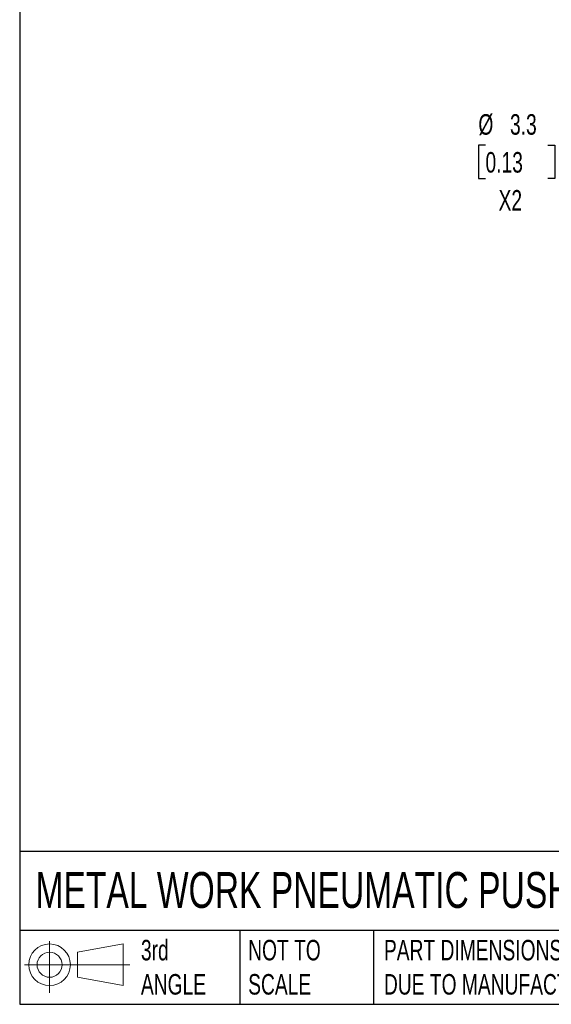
# Model space of a CAD drawing. Header units: millimetres. Extents: x 6 to 273, y 6 to 210.
# Tile 1 of 14: x 6 to 61, y 6 to 108. Entities that reach past the tile are written whole.
import ezdxf

# ---------------------------------------------------------------- set-up
doc = ezdxf.new("R2010")
doc.units = ezdxf.units.MM
doc.linetypes.add('SLD-Solid', pattern=[0])
doc.layers.add('DIMENSIONS', color=140, linetype='SLD-Solid', lineweight=25)
doc.layers.add('TEXT', color=140, linetype='SLD-Solid', lineweight=25)
doc.layers.add('SLD-DEFPOINTS', color=7, linetype='Continuous')
doc.styles.add('SLDTEXTSTYLE0', font='TXT', dxfattribs={"width": 0.7})
doc.dimstyles.new('SLDDIMSTYLE3', dxfattribs={"dimtxt": 2.158008, "dimasz": 3.302, "dimexe": 0, "dimexo": 0.0625, "dimgap": 0.539502, "dimtad": 0, "dimtih": 1, "dimtoh": 1, "dimdec": 1, "dimrnd": 1e-09, "dimzin": 12, "dimdsep": 46, "dimtxsty": 'SLDTEXTSTYLE0', "dimsah": 1, "dimcen": 0, "dimadec": 0, "dimazin": 3, "dimtfac": 1, "dimtdec": 1, "dimtofl": 0, "dimtmove": 0, "dimatfit": 3, "dimfxl": 0, "dimfrac": 2, "dimtolj": 1, "dimtzin": 12, "dimarcsym": 0})

# ---------------------------------------------------------------- blocks, each defined once
blk = doc.blocks.new('Block11')
at = {"color": 7, "linetype": 'SLD-Solid', "lineweight": 18}
for p, q in [((2.59, 5.31), (2.59, 0)), ((5.48, 4.17), (10.18, 5.03)), ((5.48, 1.6), (5.48, 4.17)), ((10.18, 5.03), (10.18, 0.73)), ((0, 2.88), (10.87, 2.88)), ((5.48, 1.6), (10.18, 0.73))]:
    blk.add_line(p, q, dxfattribs=at)
for radius in [2.15, 1.29]:
    blk.add_circle((2.59, 2.88), radius, dxfattribs=at)
blk = doc.blocks.new('Block12')
at = {"layer": 'SLD-DEFPOINTS'}
blk.add_blockref('Block11', (0, 0), dxfattribs=at)
blk = doc.blocks.new('_D_4')
at = {"layer": 'DIMENSIONS'}
for p, q in [((54.38, 94.99), (53.66, 94.99)), ((53.66, 94.99), (53.66, 91.56)), ((60.8, 94.99), (61.52, 94.99)), ((61.52, 94.99), (61.52, 91.56)), ((53.66, 91.56), (54.38, 91.56)), ((61.52, 91.56), (60.8, 91.56)), ((69.39, 91.86), (63.83, 91.86)), ((78.47, 76.13), (69.39, 91.86))]:
    blk.add_line(p, q, dxfattribs=at)
blk.add_solid([(78.47, 76.13), (77.26, 79.25), (76.38, 78.74)], dxfattribs=at)
at = {"layer": 'DIMENSIONS', "char_height": 2.117, "attachment_point": 1, "style": 'SLDTEXTSTYLE0'}
for s, insert in [('%%c', (53.65, 98.2)), ('3.3', (56.91, 98.2)), ('0.13', (54.38, 94.29)), ('X2', (55.73, 90.37))]:
    blk.add_mtext(s, dxfattribs=dict(at, insert=insert))

msp = doc.modelspace()

# ---------------------------------------------------------------- linework, layer by layer
at = {"layer": 'TEXT'}
for p, q in [((6.35, 209.55), (6.35, 6.35)), ((273.05, 22.13), (6.35, 22.13)), ((273.05, 13.97), (6.35, 13.97)), ((29.04, 13.97), (29.04, 6.35)), ((42.84, 13.97), (42.84, 6.35)), ((6.35, 6.35), (273.05, 6.35))]:
    msp.add_line(p, q, dxfattribs=at)

# ---------------------------------------------------------------- block references
at = {"layer": 'SLD-DEFPOINTS'}
msp.add_blockref('Block12', (6.84, 7.55), dxfattribs=at)

# ---------------------------------------------------------------- texts
at = {"layer": 'TEXT', "attachment_point": 1, "style": 'SLDTEXTSTYLE0'}
for s, insert, char_height in [('METAL WORK PNEUMATIC PUSH-TO-CONNECT FITTING', (7.97, 20), 3.7042), ('3rd^JANGLE', (18.85, 13), 2.117), ('NOT TO^JSCALE', (29.91, 13), 2.1167), ("PART DIMENSIONS MAY DIFFER SLIGHTLY ^JDUE TO MANUFACTURER'S VARIANCES", (43.91, 13), 2.1167)]:
    msp.add_mtext(s, dxfattribs=dict(at, insert=insert, char_height=char_height))

# ---------------------------------------------------------------- dimensions: what is measured, and where the dimension line sits
at = {"layer": 'DIMENSIONS'}
dim = msp.add_diameter_dim_2p(p1=(80.12, 73.27), p2=(78.47, 76.13), text='<>\\PX2', dimstyle='SLDDIMSTYLE3', dxfattribs=at)
dim.commit()
dim.dimension.update_dxf_attribs({"geometry": '_D_4', "text_midpoint": (57.59, 92.97), "dimtype": 163})

doc.saveas('drawing.dxf')
